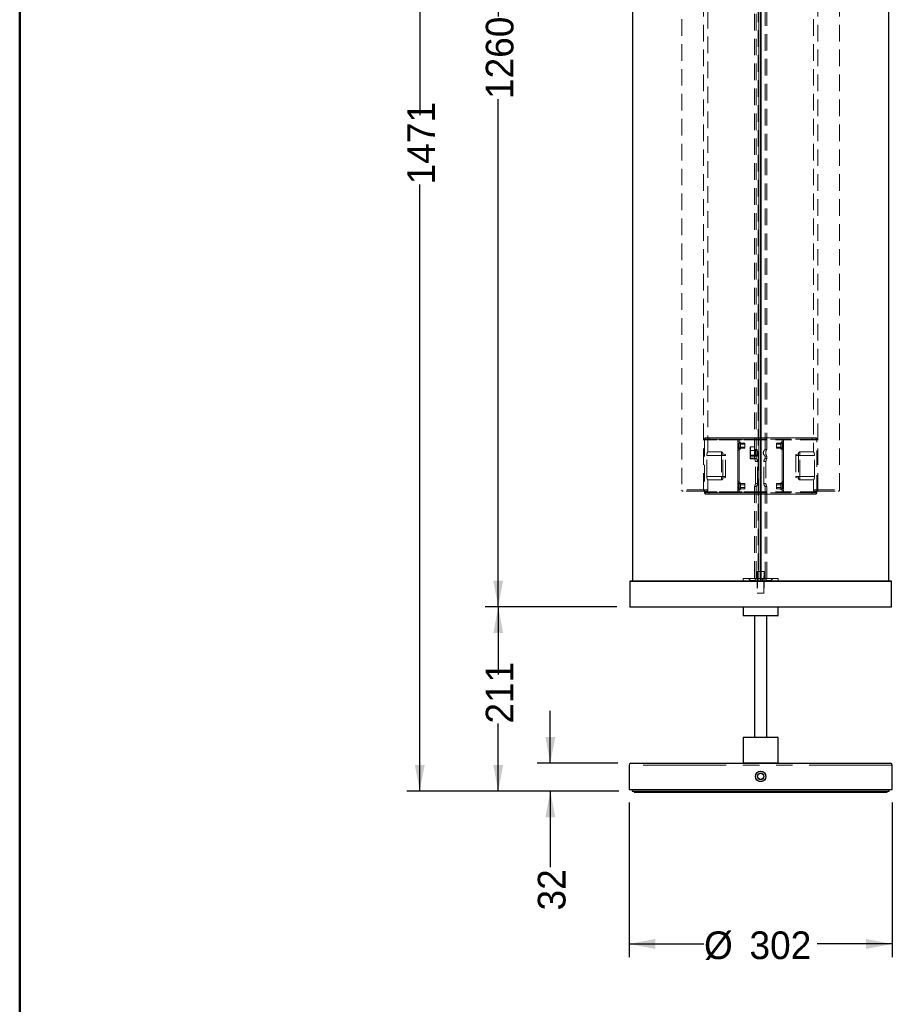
# Model space of a CAD drawing. Header units: millimetres. Extents: x 56 to 3092, y 90 to 4365.
# Tile 15 of 28: x 90 to 1091, y 2107 to 3236. Entities that reach past the tile are written whole.
import ezdxf

# ---------------------------------------------------------------- set-up
doc = ezdxf.new("R2010")
doc.units = ezdxf.units.MM
doc.header["$LTSCALE"] = 15
doc.linetypes.add('HIDDEN', pattern=[1.905, 1.27, -0.635])
doc.linetypes.add('PHANTOM', pattern=[12.7, 6.35, -1.27, 1.27, -1.27, 1.27, -1.27])
doc.layers.add('CARTIGLIO', color=7, linetype='Continuous')
doc.layers.add('DISEGNO', color=7, linetype='Continuous')
doc.styles.add('SLDTEXTSTYLE0', font='ASTEP-SANS-REGULAR.TTF')
doc.dimstyles.new('SLDDIMSTYLE0', dxfattribs={"dimtxt": 41.740667, "dimasz": 30, "dimexe": 0, "dimexo": 0.0625, "dimgap": 10.435167, "dimtad": 0, "dimrnd": 1e-09, "dimzin": 12, "dimdsep": 46, "dimtxsty": 'SLDTEXTSTYLE0', "dimsah": 1, "dimcen": 0.09, "dimadec": 0, "dimazin": 3, "dimtfac": 1, "dimtofl": 0, "dimtmove": 0, "dimatfit": 3, "dimfxl": 0, "dimfrac": 2, "dimtolj": 1, "dimtzin": 12, "dimarcsym": 0})
doc.dimstyles.new('SLDDIMSTYLE1', dxfattribs={"dimtxt": 41.740667, "dimasz": 30, "dimexe": 0, "dimexo": 0.0625, "dimgap": 10.435167, "dimtad": 0, "dimrnd": 1e-09, "dimzin": 12, "dimdsep": 46, "dimtxsty": 'SLDTEXTSTYLE0', "dimsah": 1, "dimcen": 0.09, "dimadec": 0, "dimazin": 3, "dimtfac": 1, "dimtmove": 0, "dimatfit": 0, "dimfxl": 0, "dimfrac": 2, "dimtolj": 1, "dimtzin": 12, "dimarcsym": 0})
doc.dimstyles.new('SLDDIMSTYLE2', dxfattribs={"dimtxt": 41.740667, "dimasz": 30, "dimexe": 0, "dimexo": 0.0625, "dimgap": 10.435167, "dimtad": 0, "dimdec": 0, "dimrnd": 1e-09, "dimzin": 12, "dimdsep": 46, "dimtxsty": 'SLDTEXTSTYLE0', "dimsah": 1, "dimcen": 0.09, "dimadec": 0, "dimazin": 3, "dimtfac": 1, "dimtdec": 0, "dimtofl": 0, "dimtmove": 0, "dimatfit": 3, "dimfxl": 0, "dimfrac": 2, "dimtolj": 1, "dimtzin": 12, "dimarcsym": 0})

# ---------------------------------------------------------------- blocks, each defined once
blk = doc.blocks.new('_D_1')
at = {"layer": 'DISEGNO'}
for p, q in [((788.9, 2338.3), (788.9, 2161.1)), ((1090.9, 2338.3), (1090.9, 2161.1)), ((788.9, 2176.1), (874.9, 2176.1)), ((1090.9, 2176.1), (1004.9, 2176.1))]:
    blk.add_line(p, q, dxfattribs=at)
for points in [[(788.9, 2176.1), (818.9, 2170.5), (818.9, 2181.8)], [(1090.9, 2176.1), (1060.9, 2181.8), (1060.9, 2170.5)]]:
    blk.add_solid(points, dxfattribs=at)
at = {"layer": 'DISEGNO', "char_height": 31.75, "attachment_point": 1, "style": 'SLDTEXTSTYLE0'}
for s, insert in [('%%c', (874.9, 2190.5)), ('302', (927.1, 2190.5))]:
    blk.add_mtext(s, dxfattribs=dict(at, insert=insert))
blk = doc.blocks.new('_D_2')
at = {"layer": 'DISEGNO'}
for p, q in [((698.6, 2383.3), (698.6, 2443.3)), ((775.9, 2383.3), (683.6, 2383.3)), ((777.4, 2351.3), (683.6, 2351.3)), ((698.6, 2351.3), (698.6, 2264.3))]:
    blk.add_line(p, q, dxfattribs=at)
for points in [[(698.6, 2383.3), (704.3, 2413.3), (693, 2413.3)], [(698.6, 2351.3), (693, 2321.3), (704.3, 2321.3)]]:
    blk.add_solid(points, dxfattribs=at)
at = {"layer": 'DISEGNO', "insert": (684.3, 2214.5), "char_height": 31.75, "attachment_point": 1, "rotation": 90, "style": 'SLDTEXTSTYLE0'}
blk.add_mtext('32', dxfattribs=at)
blk = doc.blocks.new('_D_3')
at = {"layer": 'DISEGNO'}
for p, q in [((774.9, 2562.6), (623.9, 2562.6)), ((638.9, 2562.6), (638.9, 2485)), ((638.9, 2351.3), (638.9, 2428.8)), ((777.4, 2351.3), (623.9, 2351.3))]:
    blk.add_line(p, q, dxfattribs=at)
for points in [[(638.9, 2562.6), (633.3, 2532.6), (644.5, 2532.6)], [(638.9, 2351.3), (644.5, 2381.3), (633.3, 2381.3)]]:
    blk.add_solid(points, dxfattribs=at)
at = {"layer": 'DISEGNO', "insert": (624.6, 2428.8), "char_height": 31.75, "attachment_point": 1, "rotation": 90, "style": 'SLDTEXTSTYLE0'}
blk.add_mtext('211', dxfattribs=at)
blk = doc.blocks.new('_D_4')
at = {"layer": 'DISEGNO'}
for p, q in [((774.9, 3822), (623.9, 3822)), ((638.9, 3822), (638.9, 3239.6)), ((638.9, 2562.6), (638.9, 3145)), ((774.9, 2562.6), (623.9, 2562.6))]:
    blk.add_line(p, q, dxfattribs=at)
for points in [[(638.9, 3822), (633.3, 3792), (644.5, 3792)], [(638.9, 2562.6), (644.5, 2592.6), (633.3, 2592.6)]]:
    blk.add_solid(points, dxfattribs=at)
at = {"layer": 'DISEGNO', "insert": (624.6, 3145), "char_height": 31.75, "attachment_point": 1, "rotation": 90, "style": 'SLDTEXTSTYLE0'}
blk.add_mtext('1260', dxfattribs=at)
blk = doc.blocks.new('_D_5')
at = {"layer": 'DISEGNO'}
for p, q in [((775.2, 3822.3), (533.9, 3822.3)), ((548.9, 3822.3), (548.9, 3126.4)), ((548.9, 2351.3), (548.9, 3047.1)), ((777.4, 2351.3), (533.9, 2351.3))]:
    blk.add_line(p, q, dxfattribs=at)
for points in [[(548.9, 3822.3), (543.3, 3792.3), (554.5, 3792.3)], [(548.9, 2351.3), (554.5, 2381.3), (543.3, 2381.3)]]:
    blk.add_solid(points, dxfattribs=at)
at = {"layer": 'DISEGNO', "insert": (534.6, 3047.1), "char_height": 31.75, "attachment_point": 1, "rotation": 90, "style": 'SLDTEXTSTYLE0'}
blk.add_mtext('1471', dxfattribs=at)

msp = doc.modelspace()

# ---------------------------------------------------------------- linework, layer by layer
at = {"color": 7, "linetype": 'HIDDEN', "lineweight": 18}
for p, q in [((936.984, 3795.257), (936.984, 2595.257)), ((937.849, 3795.257), (937.849, 2595.257)), ((937.904, 2595.257), (937.904, 3795.257)), ((849.39, 3693.757), (849.39, 2696.757)), ((874.39, 2696.757), (874.39, 3693.757)), ((879.39, 2740.257), (879.39, 3693.757)), ((1000.417, 3693.757), (1000.417, 2740.257)), ((1005.417, 2696.757), (1005.417, 3693.757)), ((1030.417, 2696.757), (1030.417, 3693.757)), ((932.904, 3642.797), (932.904, 2746.257)), ((934.904, 3642.789), (934.904, 2743.22)), ((944.904, 2743.219), (944.904, 3642.776)), ((946.904, 2743.24), (946.904, 3642.785)), ((939.776, 2756.507), (876.424, 2756.507)), ((880.904, 2756.507), (876.424, 2756.507)), ((876.424, 2755.007), (876.424, 2756.507)), ((880.904, 2756.507), (876.424, 2756.507)), ((876.424, 2756.507), (1003.384, 2756.507)), ((1003.384, 2755.007), (876.424, 2755.007)), ((880.904, 2755.007), (876.424, 2755.007)), ((880.904, 2755.007), (876.424, 2755.007)), ((880.904, 2755.007), (880.904, 2756.507)), ((932.854, 2756.507), (880.904, 2756.507)), ((932.854, 2755.007), (880.904, 2755.007)), ((915.404, 2755.007), (913.904, 2755.007)), ((913.904, 2752.007), (913.904, 2755.007)), ((913.904, 2755.007), (913.904, 2752.007)), ((915.404, 2752.007), (915.404, 2755.007)), ((915.404, 2755.007), (915.404, 2752.007)), ((932.854, 2755.007), (932.854, 2756.507)), ((946.954, 2756.507), (932.854, 2756.507)), ((932.854, 2756.507), (946.954, 2756.507)), ((946.954, 2755.007), (932.854, 2755.007)), ((932.854, 2755.007), (946.954, 2755.007)), ((1003.384, 2756.507), (940.032, 2756.507)), ((946.954, 2756.507), (946.954, 2755.007)), ((998.904, 2756.507), (946.954, 2756.507)), ((998.904, 2755.007), (946.954, 2755.007)), ((964.404, 2755.007), (965.904, 2755.007)), ((964.404, 2755.007), (964.404, 2752.007)), ((964.404, 2752.007), (964.404, 2755.007)), ((965.904, 2755.007), (965.904, 2752.007)), ((965.904, 2752.007), (965.904, 2755.007)), ((998.904, 2756.507), (1003.384, 2756.507)), ((998.904, 2756.507), (998.904, 2755.007)), ((998.904, 2756.507), (1003.384, 2756.507)), ((998.904, 2755.007), (1003.384, 2755.007)), ((998.904, 2755.007), (1003.384, 2755.007)), ((1003.384, 2756.507), (1003.384, 2755.007)), ((875.425, 2754.007), (875.425, 2694.507)), ((939.776, 2754.007), (875.425, 2754.007)), ((1004.382, 2754.007), (875.425, 2754.007)), ((913.904, 2696.507), (913.904, 2752.007)), ((915.404, 2752.007), (913.904, 2752.007)), ((914.404, 2750.357), (913.904, 2750.907)), ((913.904, 2750.895), (913.904, 2743.919)), ((915.404, 2750.407), (913.904, 2750.407)), ((913.904, 2744.452), (913.904, 2750.361)), ((913.904, 2749.857), (913.904, 2744.957)), ((916.904, 2749.857), (913.904, 2749.857)), ((913.904, 2744.957), (916.904, 2744.957)), ((915.404, 2744.757), (913.904, 2744.757)), ((915.404, 2744.757), (913.904, 2744.757)), ((913.904, 2742.757), (913.904, 2744.753)), ((913.904, 2742.757), (913.904, 2744.753)), ((913.904, 2743.907), (914.404, 2744.457)), ((913.904, 2744.407), (915.404, 2744.407)), ((913.904, 2744.398), (913.904, 2742.246)), ((915.404, 2744.398), (913.904, 2744.398)), ((914.404, 2750.357), (914.404, 2744.457)), ((915.404, 2750.357), (914.404, 2750.357)), ((914.404, 2744.457), (915.404, 2744.457)), ((915.404, 2696.507), (915.404, 2752.007)), ((915.404, 2750.558), (915.404, 2744.255)), ((915.404, 2744.452), (915.404, 2750.361)), ((915.404, 2750.312), (915.404, 2744.501)), ((915.404, 2742.757), (915.404, 2744.753)), ((915.404, 2742.757), (915.404, 2744.753)), ((915.404, 2744.398), (915.404, 2742.246)), ((916.904, 2750.607), (916.904, 2744.207)), ((921.904, 2750.357), (916.904, 2750.357)), ((916.904, 2750.312), (916.904, 2744.501)), ((916.904, 2749.857), (916.904, 2744.957)), ((916.904, 2745.757), (916.904, 2749.057)), ((921.904, 2749.057), (916.904, 2749.057)), ((916.904, 2745.757), (921.904, 2745.757)), ((916.904, 2744.457), (921.904, 2744.457)), ((921.904, 2750.357), (921.904, 2744.457)), ((921.904, 2749.057), (921.904, 2745.757)), ((928.204, 2746.257), (927.904, 2745.957)), ((927.904, 2745.957), (927.904, 2732.557)), ((928.204, 2732.257), (928.204, 2746.257)), ((932.904, 2746.257), (928.204, 2746.257)), ((932.904, 2746.257), (932.904, 2732.257)), ((932.904, 2746.257), (932.904, 2743.257)), ((1004.382, 2754.007), (940.032, 2754.007)), ((957.904, 2750.357), (957.904, 2744.457)), ((962.904, 2750.357), (957.904, 2750.357)), ((957.904, 2749.057), (957.904, 2745.757)), ((962.904, 2749.057), (957.904, 2749.057)), ((957.904, 2745.757), (962.904, 2745.757)), ((957.904, 2744.457), (962.904, 2744.457)), ((962.904, 2750.607), (962.904, 2744.207)), ((962.904, 2750.312), (962.904, 2744.501)), ((962.904, 2749.857), (962.904, 2744.957)), ((965.904, 2749.857), (962.904, 2749.857)), ((962.904, 2745.757), (962.904, 2749.057)), ((962.904, 2744.957), (965.904, 2744.957)), ((964.404, 2752.007), (964.404, 2696.507)), ((964.404, 2752.007), (965.904, 2752.007)), ((964.404, 2750.558), (964.404, 2744.255)), ((965.904, 2750.407), (964.404, 2750.407)), ((964.404, 2744.452), (964.404, 2750.361)), ((965.404, 2750.357), (964.404, 2750.357)), ((964.404, 2750.312), (964.404, 2744.501)), ((965.904, 2744.757), (964.404, 2744.757)), ((965.904, 2744.757), (964.404, 2744.757)), ((964.404, 2742.757), (964.404, 2744.753)), ((964.404, 2742.757), (964.404, 2744.753)), ((964.404, 2744.457), (965.404, 2744.457)), ((964.404, 2744.407), (965.904, 2744.407)), ((964.404, 2744.398), (964.404, 2742.246)), ((964.404, 2744.398), (965.904, 2744.398)), ((965.904, 2750.907), (965.404, 2750.357)), ((965.404, 2750.357), (965.404, 2744.457)), ((965.404, 2744.457), (965.904, 2743.907)), ((965.904, 2752.007), (965.904, 2696.507)), ((965.904, 2750.895), (965.904, 2743.919)), ((965.904, 2744.452), (965.904, 2750.361)), ((965.904, 2749.857), (965.904, 2744.957)), ((965.904, 2742.757), (965.904, 2744.753)), ((965.904, 2742.757), (965.904, 2744.753)), ((965.904, 2744.398), (965.904, 2742.246)), ((1004.382, 2694.507), (1004.382, 2754.007)), ((878.138, 2712.257), (878.138, 2736.257)), ((878.138, 2736.257), (894.89, 2736.257)), ((879.256, 2740.257), (879.39, 2740.257)), ((894.89, 2740.257), (879.256, 2740.257)), ((894.89, 2736.257), (894.89, 2740.257)), ((894.89, 2740.257), (894.89, 2736.257)), ((894.89, 2736.257), (894.89, 2712.257)), ((894.89, 2736.257), (896.39, 2736.257)), ((896.39, 2736.257), (894.89, 2736.257)), ((896.39, 2738.757), (896.39, 2736.257)), ((896.39, 2736.257), (896.39, 2738.757)), ((899.39, 2737.453), (896.39, 2738.257)), ((896.39, 2736.257), (896.39, 2738.257)), ((896.39, 2738.257), (896.39, 2736.257)), ((896.39, 2712.257), (896.39, 2736.257)), ((899.39, 2736.257), (896.39, 2736.257)), ((899.39, 2736.257), (899.39, 2737.453)), ((899.39, 2737.453), (899.39, 2736.257)), ((899.39, 2712.257), (899.39, 2736.257)), ((913.904, 2705.757), (913.904, 2742.757)), ((915.404, 2742.757), (913.904, 2742.757)), ((913.904, 2742.246), (915.404, 2742.246)), ((915.404, 2705.757), (915.404, 2742.757)), ((927.904, 2741.757), (927.904, 2736.757)), ((935.904, 2741.757), (927.904, 2741.757)), ((927.904, 2736.757), (935.904, 2736.757)), ((927.904, 2735.507), (927.904, 2733.007)), ((935.404, 2735.507), (927.904, 2735.507)), ((927.904, 2733.007), (932.904, 2733.007)), ((927.904, 2732.557), (928.204, 2732.257)), ((934.933, 2743.257), (932.904, 2743.257)), ((932.904, 2735.353), (932.904, 2743.207)), ((935.604, 2743.207), (932.904, 2743.207)), ((932.904, 2735.353), (935.404, 2735.353)), ((932.904, 2735.353), (932.904, 2733.032)), ((932.904, 2735.257), (932.904, 2732.757)), ((932.904, 2735.257), (934.933, 2735.257)), ((934.918, 2732.757), (932.904, 2732.757)), ((934.904, 2735.294), (934.904, 2732.737)), ((935.404, 2735.353), (935.404, 2735.507)), ((935.524, 2735.307), (935.404, 2735.507)), ((935.604, 2735.307), (935.604, 2743.207)), ((935.904, 2742.907), (935.604, 2743.207)), ((935.604, 2735.307), (935.904, 2735.607)), ((935.904, 2742.907), (935.904, 2735.607)), ((935.904, 2741.757), (935.904, 2736.757)), ((946.904, 2743.257), (944.874, 2743.257)), ((944.875, 2735.257), (946.904, 2735.257)), ((946.904, 2732.757), (944.881, 2732.757)), ((944.904, 2732.724), (944.904, 2735.293)), ((946.904, 2732.711), (946.904, 2735.282)), ((964.404, 2742.757), (964.404, 2705.757)), ((964.404, 2742.757), (965.904, 2742.757)), ((964.404, 2742.246), (965.904, 2742.246)), ((965.904, 2742.757), (965.904, 2705.757)), ((980.417, 2737.453), (983.417, 2738.257)), ((980.417, 2737.453), (980.417, 2736.257)), ((980.417, 2736.257), (980.417, 2737.453)), ((980.417, 2736.257), (980.417, 2712.257)), ((980.417, 2736.257), (983.417, 2736.257)), ((983.417, 2736.257), (983.417, 2738.757)), ((983.417, 2738.757), (983.417, 2736.257)), ((983.417, 2738.257), (983.417, 2736.257)), ((983.417, 2736.257), (983.417, 2738.257)), ((983.417, 2736.257), (983.417, 2712.257)), ((983.417, 2736.257), (984.917, 2736.257)), ((984.917, 2736.257), (983.417, 2736.257)), ((1000.551, 2740.257), (984.917, 2740.257)), ((984.917, 2740.257), (984.917, 2736.257)), ((984.917, 2736.257), (984.917, 2740.257)), ((984.917, 2736.257), (1001.67, 2736.257)), ((984.917, 2712.257), (984.917, 2736.257)), ((1000.551, 2740.257), (1000.417, 2740.257)), ((1001.67, 2712.257), (1001.67, 2736.257)), ((928.204, 2732.257), (932.904, 2732.257)), ((933.842, 2704.257), (933.842, 2729.257)), ((933.842, 2729.257), (936.333, 2729.257)), ((936.333, 2704.257), (936.333, 2729.257)), ((943.474, 2704.257), (943.474, 2729.257)), ((943.474, 2729.257), (945.966, 2729.257)), ((945.966, 2729.257), (945.966, 2704.257)), ((894.89, 2712.257), (878.138, 2712.257)), ((894.89, 2708.257), (894.89, 2712.257)), ((894.89, 2712.257), (896.39, 2712.257)), ((894.89, 2712.257), (894.89, 2708.257)), ((896.39, 2712.257), (894.89, 2712.257)), ((896.39, 2712.257), (896.39, 2709.757)), ((896.39, 2710.257), (896.39, 2712.257)), ((896.39, 2712.257), (896.39, 2710.257)), ((896.39, 2709.757), (896.39, 2712.257)), ((899.39, 2712.257), (896.39, 2712.257)), ((899.39, 2711.06), (896.39, 2710.257)), ((899.39, 2711.06), (899.39, 2712.257)), ((899.39, 2712.257), (899.39, 2711.06)), ((980.417, 2712.257), (980.417, 2711.06)), ((980.417, 2711.06), (980.417, 2712.257)), ((980.417, 2712.257), (983.417, 2712.257)), ((980.417, 2711.06), (983.417, 2710.257)), ((983.417, 2709.757), (983.417, 2712.257)), ((983.417, 2712.257), (983.417, 2710.257)), ((983.417, 2712.257), (983.417, 2709.757)), ((983.417, 2710.257), (983.417, 2712.257)), ((983.417, 2712.257), (984.917, 2712.257)), ((984.917, 2712.257), (983.417, 2712.257)), ((984.917, 2712.257), (984.917, 2708.257)), ((1001.67, 2712.257), (984.917, 2712.257)), ((984.917, 2708.257), (984.917, 2712.257)), ((879.256, 2708.257), (879.39, 2708.257)), ((879.256, 2708.257), (894.89, 2708.257)), ((879.39, 2696.757), (879.39, 2708.257)), ((913.904, 2704.115), (913.904, 2706.267)), ((915.404, 2706.267), (913.904, 2706.267)), ((913.904, 2705.757), (913.904, 2703.761)), ((913.904, 2705.757), (913.904, 2703.761)), ((915.404, 2705.757), (913.904, 2705.757)), ((914.404, 2704.057), (913.904, 2704.607)), ((913.904, 2697.619), (913.904, 2704.595)), ((915.404, 2704.115), (913.904, 2704.115)), ((915.404, 2704.107), (913.904, 2704.107)), ((913.904, 2698.152), (913.904, 2704.061)), ((913.904, 2703.757), (915.404, 2703.757)), ((913.904, 2703.757), (915.404, 2703.757)), ((913.904, 2698.657), (913.904, 2703.557)), ((916.904, 2703.557), (913.904, 2703.557)), ((913.904, 2698.657), (916.904, 2698.657)), ((914.404, 2698.157), (914.404, 2704.057)), ((915.404, 2704.057), (914.404, 2704.057)), ((915.404, 2704.115), (915.404, 2706.267)), ((915.404, 2705.757), (915.404, 2703.761)), ((915.404, 2705.757), (915.404, 2703.761)), ((915.404, 2697.955), (915.404, 2704.258)), ((915.404, 2698.152), (915.404, 2704.061)), ((915.404, 2698.201), (915.404, 2704.012)), ((916.904, 2697.907), (916.904, 2704.307)), ((921.904, 2704.057), (916.904, 2704.057)), ((916.904, 2698.201), (916.904, 2704.012)), ((916.904, 2698.657), (916.904, 2703.557)), ((916.904, 2702.757), (916.904, 2699.457)), ((921.904, 2702.757), (916.904, 2702.757)), ((916.904, 2699.457), (921.904, 2699.457)), ((921.904, 2698.157), (921.904, 2704.057)), ((921.904, 2699.457), (921.904, 2702.757)), ((932.904, 2700.797), (932.904, 2595.257)), ((932.904, 2700.757), (934.927, 2700.757)), ((933.842, 2704.257), (936.333, 2704.257)), ((934.904, 2700.789), (934.904, 2595.257)), ((943.474, 2704.257), (945.966, 2704.257)), ((944.89, 2700.757), (946.904, 2700.757)), ((944.904, 2595.257), (944.904, 2700.776)), ((946.904, 2595.257), (946.904, 2700.785)), ((957.904, 2698.157), (957.904, 2704.057)), ((962.904, 2704.057), (957.904, 2704.057)), ((957.904, 2699.457), (957.904, 2702.757)), ((962.904, 2702.757), (957.904, 2702.757)), ((957.904, 2699.457), (962.904, 2699.457)), ((962.904, 2697.907), (962.904, 2704.307)), ((962.904, 2698.201), (962.904, 2704.012)), ((962.904, 2698.657), (962.904, 2703.557)), ((965.904, 2703.557), (962.904, 2703.557)), ((962.904, 2702.757), (962.904, 2699.457)), ((962.904, 2698.657), (965.904, 2698.657)), ((964.404, 2704.115), (964.404, 2706.267)), ((965.904, 2706.267), (964.404, 2706.267)), ((964.404, 2705.757), (964.404, 2703.761)), ((964.404, 2705.757), (964.404, 2703.761)), ((964.404, 2705.757), (965.904, 2705.757)), ((964.404, 2697.955), (964.404, 2704.258)), ((964.404, 2704.115), (965.904, 2704.115)), ((965.904, 2704.107), (964.404, 2704.107)), ((964.404, 2698.152), (964.404, 2704.061)), ((965.404, 2704.057), (964.404, 2704.057)), ((964.404, 2698.201), (964.404, 2704.012)), ((964.404, 2703.757), (965.904, 2703.757)), ((964.404, 2703.757), (965.904, 2703.757)), ((965.904, 2704.607), (965.404, 2704.057)), ((965.404, 2698.157), (965.404, 2704.057)), ((965.904, 2704.115), (965.904, 2706.267)), ((965.904, 2705.757), (965.904, 2703.761)), ((965.904, 2705.757), (965.904, 2703.761)), ((965.904, 2697.619), (965.904, 2704.595)), ((965.904, 2698.152), (965.904, 2704.061)), ((965.904, 2698.657), (965.904, 2703.557)), ((984.917, 2708.257), (1000.551, 2708.257)), ((1000.551, 2708.257), (1000.417, 2708.257)), ((1000.417, 2708.257), (1000.417, 2696.757)), ((874.39, 2696.757), (849.39, 2696.757)), ((873.39, 2695.257), (850.89, 2695.257)), ((873.39, 2695.257), (877.89, 2695.257)), ((874.39, 2696.757), (879.347, 2696.757)), ((939.776, 2694.507), (875.425, 2694.507)), ((1004.382, 2694.507), (875.425, 2694.507)), ((1003.384, 2693.507), (876.424, 2693.507)), ((876.424, 2693.507), (880.904, 2693.507)), ((876.424, 2693.507), (876.424, 2692.007)), ((880.904, 2693.507), (876.424, 2693.507)), ((939.776, 2692.007), (876.424, 2692.007)), ((876.424, 2692.007), (880.904, 2692.007)), ((880.904, 2692.007), (876.424, 2692.007)), ((876.424, 2692.007), (1003.384, 2692.007)), ((880.904, 2693.507), (880.904, 2692.007)), ((932.854, 2693.507), (880.904, 2693.507)), ((932.854, 2692.007), (880.904, 2692.007)), ((913.904, 2697.607), (914.404, 2698.157)), ((913.904, 2698.107), (915.404, 2698.107)), ((913.904, 2693.507), (913.904, 2696.507)), ((913.904, 2696.507), (913.904, 2693.507)), ((915.404, 2696.507), (913.904, 2696.507)), ((915.404, 2693.507), (913.904, 2693.507)), ((914.404, 2698.157), (915.404, 2698.157)), ((915.404, 2693.507), (915.404, 2696.507)), ((915.404, 2696.507), (915.404, 2693.507)), ((916.904, 2698.157), (921.904, 2698.157)), ((932.854, 2692.007), (932.854, 2693.507)), ((932.854, 2693.507), (946.954, 2693.507)), ((946.954, 2693.507), (932.854, 2693.507)), ((932.854, 2692.007), (946.954, 2692.007)), ((946.954, 2692.007), (932.854, 2692.007)), ((1004.382, 2694.507), (940.032, 2694.507)), ((1003.384, 2692.007), (940.032, 2692.007)), ((946.954, 2693.507), (946.954, 2692.007)), ((998.904, 2693.507), (946.954, 2693.507)), ((998.904, 2692.007), (946.954, 2692.007)), ((957.904, 2698.157), (962.904, 2698.157)), ((964.404, 2698.157), (965.404, 2698.157)), ((964.404, 2698.107), (965.904, 2698.107)), ((964.404, 2696.507), (964.404, 2693.507)), ((964.404, 2693.507), (964.404, 2696.507)), ((964.404, 2696.507), (965.904, 2696.507)), ((964.404, 2693.507), (965.904, 2693.507)), ((965.404, 2698.157), (965.904, 2697.607)), ((965.904, 2696.507), (965.904, 2693.507)), ((965.904, 2693.507), (965.904, 2696.507)), ((998.904, 2693.507), (1003.384, 2693.507)), ((998.904, 2692.007), (998.904, 2693.507)), ((1003.384, 2693.507), (998.904, 2693.507)), ((998.904, 2692.007), (1003.384, 2692.007)), ((1003.384, 2692.007), (998.904, 2692.007)), ((1005.417, 2696.757), (1000.461, 2696.757)), ((1006.417, 2695.257), (1001.917, 2695.257)), ((1003.384, 2692.007), (1003.384, 2693.507)), ((1005.417, 2696.757), (1030.417, 2696.757)), ((1006.417, 2695.257), (1028.917, 2695.257)), ((935.904, 2603.257), (935.904, 2578.257)), ((935.904, 2603.257), (943.904, 2603.257)), ((943.904, 2603.257), (935.904, 2603.257)), ((936.404, 2603.257), (936.404, 2578.257)), ((943.392, 2603.257), (936.416, 2603.257)), ((943.404, 2578.257), (943.404, 2603.257)), ((943.904, 2603.257), (943.904, 2578.257)), ((959.904, 2595.257), (919.904, 2595.257)), ((919.904, 2595.257), (919.904, 2592.257)), ((959.904, 2592.257), (919.948, 2592.257)), ((934.884, 2595.257), (925.924, 2595.257)), ((934.884, 2595.257), (925.924, 2595.257)), ((925.924, 2595.257), (928.154, 2593.027)), ((925.924, 2595.257), (928.154, 2593.027)), ((928.154, 2593.027), (932.654, 2593.027)), ((932.654, 2593.027), (928.154, 2593.027)), ((928.154, 2593.027), (928.154, 2592.257)), ((928.154, 2593.027), (928.154, 2592.257)), ((932.654, 2592.257), (928.154, 2592.257)), ((932.654, 2592.257), (928.154, 2592.257)), ((932.654, 2593.027), (934.884, 2595.257)), ((932.654, 2593.027), (934.884, 2595.257)), ((932.654, 2592.257), (932.654, 2593.027)), ((932.654, 2592.257), (932.654, 2593.027)), ((946.904, 2595.257), (932.904, 2595.257)), ((934.938, 2595.257), (944.895, 2595.257)), ((935.854, 2595.257), (943.954, 2595.257)), ((935.854, 2595.257), (935.854, 2592.257)), ((943.954, 2595.257), (935.854, 2595.257)), ((935.854, 2592.257), (943.954, 2592.257)), ((943.954, 2592.257), (935.854, 2592.257)), ((936.984, 2595.257), (937.902, 2595.257)), ((942.004, 2595.257), (937.804, 2595.257)), ((942.004, 2595.257), (937.804, 2595.257)), ((937.804, 2595.257), (937.804, 2592.257)), ((937.804, 2595.257), (937.804, 2592.257)), ((942.004, 2592.257), (937.804, 2592.257)), ((942.004, 2592.257), (937.804, 2592.257)), ((940.032, 2595.257), (959.904, 2595.257)), ((942.004, 2592.257), (942.004, 2595.257)), ((942.004, 2592.257), (942.004, 2595.257)), ((943.954, 2595.257), (943.954, 2592.257)), ((953.884, 2595.257), (944.924, 2595.257)), ((953.884, 2595.257), (944.924, 2595.257)), ((944.924, 2595.257), (947.154, 2593.027)), ((944.924, 2595.257), (947.154, 2593.027)), ((947.154, 2593.027), (951.654, 2593.027)), ((951.654, 2593.027), (947.154, 2593.027)), ((947.154, 2593.027), (947.154, 2592.257)), ((947.154, 2593.027), (947.154, 2592.257)), ((951.654, 2592.257), (947.154, 2592.257)), ((951.654, 2592.257), (947.154, 2592.257)), ((951.654, 2593.027), (953.884, 2595.257)), ((951.654, 2593.027), (953.884, 2595.257)), ((951.654, 2592.257), (951.654, 2593.027)), ((951.654, 2592.257), (951.654, 2593.027)), ((959.904, 2592.257), (959.904, 2595.257)), ((935.904, 2578.257), (943.904, 2578.257)), ((943.904, 2578.257), (935.904, 2578.257)), ((943.392, 2578.257), (936.416, 2578.257))]:
    msp.add_line(p, q, dxfattribs=at)
at = {"color": 7, "linetype": 'Continuous', "lineweight": 25}
for p, q in [((792.904, 3792.257), (792.904, 2592.257)), ((939.776, 3792.257), (939.776, 2592.257)), ((940.032, 3792.257), (940.032, 2592.257)), ((1086.904, 2592.257), (1086.904, 3792.257)), ((940.032, 2756.507), (939.776, 2756.507)), ((940.032, 2692.007), (939.776, 2692.007)), ((939.776, 2597.257), (940.032, 2597.257)), ((940.032, 2597.057), (939.776, 2597.057)), ((790.204, 2592.257), (789.904, 2591.957)), ((789.904, 2591.957), (789.904, 2562.557)), ((1089.904, 2591.957), (789.904, 2591.957)), ((790.204, 2592.257), (1089.604, 2592.257)), ((939.776, 2595.257), (940.032, 2595.257)), ((1089.904, 2591.957), (1089.604, 2592.257)), ((1089.904, 2562.557), (1089.904, 2591.957)), ((789.904, 2562.557), (790.204, 2562.257)), ((789.904, 2562.557), (1089.904, 2562.557)), ((1089.604, 2562.257), (790.204, 2562.257)), ((919.904, 2562.257), (919.904, 2552.757)), ((919.904, 2552.757), (920.404, 2552.257)), ((919.904, 2552.757), (959.904, 2552.757)), ((959.404, 2552.257), (920.404, 2552.257)), ((932.904, 2552.257), (932.904, 2413.257)), ((946.904, 2413.257), (946.904, 2552.257)), ((959.404, 2552.257), (959.904, 2552.757)), ((959.904, 2552.757), (959.904, 2562.257)), ((1089.604, 2562.257), (1089.904, 2562.557)), ((920.404, 2413.257), (919.904, 2412.757)), ((919.904, 2412.757), (919.904, 2383.757)), ((959.904, 2412.757), (919.904, 2412.757)), ((920.404, 2413.257), (959.404, 2413.257)), ((959.904, 2412.757), (959.404, 2413.257)), ((959.904, 2383.757), (959.904, 2412.757)), ((790.904, 2383.257), (1088.904, 2383.257)), ((919.904, 2383.757), (920.404, 2383.257)), ((919.904, 2383.757), (959.904, 2383.757)), ((959.404, 2383.257), (959.904, 2383.757)), ((788.904, 2381.257), (788.904, 2353.257)), ((1090.904, 2353.257), (1090.904, 2381.257)), ((788.904, 2353.257), (1090.904, 2353.257)), ((792.404, 2353.257), (792.404, 2351.257)), ((792.404, 2351.257), (1087.404, 2351.257)), ((794.904, 2351.257), (794.904, 2350.257)), ((794.904, 2350.257), (1084.904, 2350.257)), ((1084.904, 2350.257), (1084.904, 2351.257)), ((1087.404, 2351.257), (1087.404, 2353.257))]:
    msp.add_line(p, q, dxfattribs=at)
at = {"color": 250, "linetype": 'PHANTOM', "lineweight": 18}
for p, q in [((940.032, 2754.007), (939.776, 2754.007)), ((940.032, 2694.507), (939.776, 2694.507)), ((1090.904, 2381.257), (788.904, 2381.257))]:
    msp.add_line(p, q, dxfattribs=at)
at = {"color": 7, "linetype": 'Continuous', "lineweight": 25}
for radius in [6, 3.5]:
    msp.add_circle((939.904, 2368.257), radius, dxfattribs=at)
at = {"color": 250, "linetype": 'PHANTOM', "lineweight": 18}
for radius in [5.8, 3.7]:
    msp.add_circle((939.904, 2368.257), radius, dxfattribs=at)
at = {"color": 7, "linetype": 'HIDDEN', "lineweight": 18}
for centre, radius, start, end in [((916.154, 2750.607), 0.75, 0, 180), ((916.154, 2744.207), 0.75, 180, 0), ((963.654, 2750.607), 0.75, 0, 180), ((963.654, 2744.207), 0.75, 180, 0), ((894.89, 2738.757), 1.5, 0, 90), ((894.89, 2738.757), 1.5, 0, 90), ((984.917, 2738.757), 1.5, 90, 180), ((984.917, 2738.757), 1.5, 90, 180), ((894.89, 2709.757), 1.5, 270, 0), ((894.89, 2709.757), 1.5, 270, 0), ((984.917, 2709.757), 1.5, 180, 270), ((984.917, 2709.757), 1.5, 180, 270), ((916.154, 2704.307), 0.75, 0, 180), ((963.654, 2704.307), 0.75, 0, 180), ((850.89, 2696.757), 1.5, 180, 270), ((873.078, 2696.548), 1.329, 283.600543, 9.019322), ((877.89, 2696.757), 1.5, 270, 0), ((916.154, 2697.907), 0.75, 180, 0), ((963.654, 2697.907), 0.75, 180, 0), ((1001.917, 2696.757), 1.5, 180, 270), ((1006.73, 2696.548), 1.329, 170.980678, 256.399457), ((1028.917, 2696.757), 1.5, 270, 0)]:
    msp.add_arc(centre, radius, start, end, dxfattribs=at)
at = {"color": 7, "linetype": 'Continuous', "lineweight": 25}
for centre, start, end in [((790.904, 2381.257), 90, 180), ((1088.904, 2381.257), 0, 90)]:
    msp.add_arc(centre, 2, start, end, dxfattribs=at)
at = {"color": 7, "linetype": 'HIDDEN', "lineweight": 18}
for points, knots in [([(876.424, 2756.507), (876.313, 2756.476), (876.091, 2756.414), (875.776, 2755.934), (875.539, 2755.233), (875.436, 2754.539), (875.428, 2754.129), (875.425, 2754.007)], [0, 0, 0, 0, 0.23270483, 0.46796083, 0.69683191, 0.90946948, 1, 1, 1, 1]), ([(875.425, 2754.007), (875.436, 2754.265), (875.456, 2754.784), (875.614, 2755.489), (875.846, 2756.059), (876.131, 2756.437), (876.329, 2756.484), (876.424, 2756.507)], [0, 0, 0, 0, 0.19034974, 0.38171042, 0.58307477, 0.79984773, 1, 1, 1, 1]), ([(876.424, 2755.007), (876.282, 2754.987), (876.028, 2754.952), (875.717, 2754.721), (875.53, 2754.464), (875.439, 2754.223), (875.43, 2754.071), (875.425, 2754.007)], [0, 0, 0, 0, 0.327441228, 0.582660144, 0.759964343, 0.898713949, 1, 1, 1, 1]), ([(875.425, 2754.007), (875.433, 2754.093), (875.447, 2754.265), (875.565, 2754.525), (875.78, 2754.782), (876.088, 2754.97), (876.316, 2754.995), (876.424, 2755.007)], [0, 0, 0, 0, 0.13590284, 0.27107526, 0.47114779, 0.75116648, 1, 1, 1, 1]), ([(1004.382, 2754.007), (1004.372, 2754.265), (1004.351, 2754.784), (1004.193, 2755.489), (1003.961, 2756.059), (1003.676, 2756.437), (1003.479, 2756.484), (1003.384, 2756.507)], [0, 0, 0, 0, 0.19034974, 0.38171042, 0.58307477, 0.79984773, 1, 1, 1, 1]), ([(1003.384, 2756.507), (1003.494, 2756.476), (1003.717, 2756.414), (1004.032, 2755.934), (1004.268, 2755.233), (1004.372, 2754.539), (1004.38, 2754.129), (1004.382, 2754.007)], [0, 0, 0, 0, 0.23270483, 0.46796083, 0.69683191, 0.90946948, 1, 1, 1, 1]), ([(1004.382, 2754.007), (1004.375, 2754.093), (1004.36, 2754.265), (1004.242, 2754.525), (1004.027, 2754.782), (1003.72, 2754.97), (1003.491, 2754.995), (1003.384, 2755.007)], [0, 0, 0, 0, 0.13590284, 0.27107526, 0.47114779, 0.75116648, 1, 1, 1, 1]), ([(1003.384, 2755.007), (1003.526, 2754.987), (1003.779, 2754.952), (1004.09, 2754.721), (1004.277, 2754.464), (1004.368, 2754.223), (1004.378, 2754.071), (1004.382, 2754.007)], [0, 0, 0, 0, 0.327441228, 0.582660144, 0.759964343, 0.898713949, 1, 1, 1, 1]), ([(879.256, 2740.257), (879.183, 2740.212), (879.036, 2740.122), (878.697, 2739.433), (878.369, 2738.412), (878.165, 2737.273), (878.145, 2736.53), (878.138, 2736.257)], [0, 0, 0, 0, 0.21460362, 0.42890739, 0.6503849, 0.87119854, 1, 1, 1, 1]), ([(878.138, 2736.257), (878.156, 2736.684), (878.192, 2737.537), (878.447, 2738.686), (878.769, 2739.603), (879.073, 2740.164), (879.201, 2740.229), (879.256, 2740.257)], [0, 0, 0, 0, 0.200290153, 0.400215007, 0.609686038, 0.831687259, 1, 1, 1, 1]), ([(932.909, 2743.248), (932.907, 2743.252), (932.893, 2743.275), (932.98, 2743.125), (933.281, 2742.569), (933.698, 2741.671), (934.064, 2740.527), (934.199, 2739.278), (934.084, 2738.135), (933.779, 2737.063), (933.369, 2736.111), (932.998, 2735.418), (932.871, 2735.205), (932.929, 2735.291), (933.118, 2735.651), (933.278, 2735.94), (933.675, 2736.787), (934.043, 2737.9), (934.199, 2739.148), (934.099, 2740.299), (933.804, 2741.38), (933.401, 2742.338), (933.025, 2743.045), (932.945, 2743.185), (932.909, 2743.248)], [0, 0, 0, 0, 0.01045279, 0.05861005, 0.10663201, 0.15815577, 0.2151993, 0.25958937, 0.30402981, 0.34836508, 0.3998243, 0.45707627, 0.51030122, 0.55709688, 0.56868463, 0.60345274, 0.65467059, 0.71153167, 0.75622984, 0.80099956, 0.84506257, 0.89593398, 0.95307442, 1, 1, 1, 1]), ([(933.842, 2729.257), (933.837, 2729.429), (933.824, 2729.944), (933.672, 2730.788), (933.385, 2731.696), (933.075, 2732.412), (932.923, 2732.718), (932.891, 2732.782), (932.964, 2732.638), (933.203, 2732.131), (933.519, 2731.321), (933.791, 2730.314), (933.826, 2729.575), (933.842, 2729.257)], [0, 0, 0, 0, 0.04639164, 0.13841418, 0.23668967, 0.34688493, 0.45763239, 0.50013675, 0.59888283, 0.69739951, 0.80192047, 0.91443564, 1, 1, 1, 1]), ([(936.333, 2729.257), (936.304, 2729.592), (936.245, 2730.261), (935.869, 2731.176), (935.406, 2732.015), (935.041, 2732.561), (934.881, 2732.789), (934.937, 2732.709), (934.937, 2732.709), (935.2, 2732.325), (935.597, 2731.692), (936.035, 2730.828), (936.3, 2729.951), (936.324, 2729.44), (936.333, 2729.257)], [0, 0, 0, 0, 0.08807042, 0.17544326, 0.2781753, 0.39772049, 0.48507118, 0.49985555, 0.57255131, 0.65813084, 0.75340645, 0.86566302, 0.95182942, 1, 1, 1, 1]), ([(936.899, 2739.081), (936.901, 2739.139), (936.916, 2739.497), (936.787, 2740.267), (936.292, 2741.34), (935.745, 2742.153), (935.407, 2742.599), (935.073, 2743.05), (934.883, 2743.281), (934.911, 2743.248), (935.178, 2742.911), (935.642, 2742.298), (936.231, 2741.426), (936.73, 2740.43), (936.944, 2739.438), (936.851, 2738.464), (936.411, 2737.38), (935.715, 2736.307), (935.155, 2735.571), (934.895, 2735.246), (934.945, 2735.308), (934.918, 2735.274), (935.179, 2735.603), (935.63, 2736.194), (936.208, 2737.071), (936.716, 2737.98), (936.821, 2738.701), (936.88, 2738.99), (936.899, 2739.081)], [0, 0, 0, 0, 0.006636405, 0.04052231, 0.086395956, 0.148888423, 0.162050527, 0.198991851, 0.240943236, 0.283007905, 0.322828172, 0.366525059, 0.419268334, 0.466887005, 0.500011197, 0.533289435, 0.57516096, 0.63631088, 0.698172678, 0.740062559, 0.756516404, 0.782068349, 0.821874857, 0.865426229, 0.917933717, 0.966161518, 0.989422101, 1, 1, 1, 1]), ([(935.404, 2735.353), (935.441, 2735.338), (935.481, 2735.323), (935.561, 2735.292), (935.481, 2735.323), (935.404, 2735.353)], [0, 0, 0, 0, 0.49927561, 0.51898444, 1, 1, 1, 1]), ([(937.404, 2740.41), (937.385, 2740.408), (937.348, 2740.404), (937.287, 2740.368), (937.207, 2740.282), (937.084, 2740.012), (937.012, 2739.423), (937.022, 2738.794), (937.145, 2738.358), (937.225, 2738.211), (937.293, 2738.138), (937.364, 2738.105), (937.418, 2738.101), (937.475, 2738.117), (937.541, 2738.162), (937.631, 2738.28), (937.742, 2738.592), (937.792, 2739.138), (937.775, 2739.674), (937.693, 2740.061), (937.631, 2740.227), (937.552, 2740.338), (937.493, 2740.388), (937.44, 2740.408), (937.413, 2740.409), (937.404, 2740.41)], [0, 0, 0, 0, 0.010667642, 0.021260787, 0.040509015, 0.079025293, 0.19404079, 0.382616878, 0.434926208, 0.458125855, 0.481572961, 0.492070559, 0.502641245, 0.512153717, 0.525730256, 0.548861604, 0.59854754, 0.71887598, 0.864442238, 0.904435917, 0.95046977, 0.967423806, 0.984513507, 0.994879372, 1, 1, 1, 1]), ([(942.909, 2739.432), (942.907, 2739.374), (942.892, 2739.016), (943.018, 2738.249), (943.527, 2737.155), (944.173, 2736.201), (944.67, 2735.551), (944.782, 2735.411), (944.949, 2735.198), (944.886, 2735.279), (944.632, 2735.598), (944.165, 2736.217), (943.577, 2737.087), (943.078, 2738.084), (942.863, 2739.075), (942.957, 2740.049), (943.397, 2741.133), (944.092, 2742.206), (944.653, 2742.943), (944.912, 2743.268), (944.863, 2743.205), (944.89, 2743.239), (944.629, 2742.91), (944.178, 2742.319), (943.6, 2741.442), (943.092, 2740.533), (942.986, 2739.812), (942.927, 2739.523), (942.909, 2739.432)], [0, 0, 0, 0, 0.006636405, 0.04052231, 0.086395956, 0.148888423, 0.198991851, 0.223784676, 0.240943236, 0.283007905, 0.322828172, 0.366525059, 0.419268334, 0.466887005, 0.500011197, 0.533289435, 0.57516096, 0.63631088, 0.698172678, 0.740062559, 0.756516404, 0.782068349, 0.821874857, 0.865426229, 0.917933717, 0.966161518, 0.989422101, 1, 1, 1, 1]), ([(943.474, 2729.257), (943.48, 2729.405), (943.497, 2729.838), (943.704, 2730.653), (944.135, 2731.567), (944.59, 2732.301), (944.878, 2732.721), (944.933, 2732.798), (944.772, 2732.569), (944.446, 2732.079), (943.994, 2731.296), (943.559, 2730.311), (943.499, 2729.558), (943.474, 2729.257)], [0, 0, 0, 0, 0.03905123, 0.113981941, 0.224304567, 0.33673096, 0.430945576, 0.525560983, 0.611118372, 0.699748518, 0.802354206, 0.920820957, 1, 1, 1, 1]), ([(945.755, 2740.366), (945.69, 2739.996), (945.605, 2739.506), (945.71, 2738.741), (945.747, 2737.926), (946.086, 2736.933), (946.488, 2736.005), (946.853, 2735.344), (946.861, 2735.332), (946.932, 2735.207), (946.788, 2735.457), (946.499, 2735.999), (946.076, 2736.924), (945.722, 2738.087), (945.61, 2739.34), (945.744, 2740.473), (946.062, 2741.54), (946.469, 2742.464), (946.844, 2743.154), (946.861, 2743.18), (946.936, 2743.313), (946.799, 2743.075), (946.521, 2742.551), (946.087, 2741.654), (945.869, 2740.809), (945.755, 2740.366)], [0, 0, 0, 0, 0.04394432, 0.05805037, 0.09138158, 0.13860251, 0.19102684, 0.24834043, 0.2938144, 0.30053178, 0.34686875, 0.39365587, 0.44576666, 0.50297803, 0.54706831, 0.59118402, 0.63591667, 0.68810023, 0.74541996, 0.79384994, 0.79800988, 0.84450856, 0.89112297, 0.94289541, 1, 1, 1, 1]), ([(945.966, 2729.257), (945.968, 2729.381), (945.977, 2729.849), (946.103, 2730.657), (946.38, 2731.582), (946.695, 2732.332), (946.905, 2732.759), (946.916, 2732.781), (946.756, 2732.459), (946.479, 2731.835), (946.161, 2730.912), (945.982, 2729.976), (945.969, 2729.408), (945.966, 2729.257)], [0, 0, 0, 0, 0.03361598, 0.12601348, 0.22277426, 0.33171272, 0.44338733, 0.54477987, 0.63956082, 0.73845854, 0.84722382, 0.9591533, 1, 1, 1, 1]), ([(1000.551, 2740.257), (1000.625, 2740.212), (1000.771, 2740.122), (1001.11, 2739.433), (1001.439, 2738.412), (1001.642, 2737.273), (1001.662, 2736.53), (1001.67, 2736.257)], [0, 0, 0, 0, 0.21460362, 0.42890739, 0.6503849, 0.87119854, 1, 1, 1, 1]), ([(1001.67, 2736.257), (1001.652, 2736.684), (1001.616, 2737.537), (1001.361, 2738.686), (1001.039, 2739.603), (1000.735, 2740.164), (1000.606, 2740.229), (1000.551, 2740.257)], [0, 0, 0, 0, 0.20029015, 0.40021501, 0.60968604, 0.83168726, 1, 1, 1, 1]), ([(878.138, 2712.257), (878.156, 2711.83), (878.192, 2710.976), (878.447, 2709.827), (878.769, 2708.91), (879.073, 2708.349), (879.201, 2708.285), (879.256, 2708.257)], [0, 0, 0, 0, 0.20029015, 0.40021501, 0.60968604, 0.83168726, 1, 1, 1, 1]), ([(879.256, 2708.257), (879.183, 2708.302), (879.036, 2708.392), (878.697, 2709.08), (878.369, 2710.101), (878.165, 2711.24), (878.145, 2711.983), (878.138, 2712.257)], [0, 0, 0, 0, 0.214603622, 0.42890739, 0.650384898, 0.871198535, 1, 1, 1, 1]), ([(1001.67, 2712.257), (1001.652, 2711.83), (1001.616, 2710.976), (1001.361, 2709.827), (1001.039, 2708.91), (1000.735, 2708.349), (1000.606, 2708.285), (1000.551, 2708.257)], [0, 0, 0, 0, 0.20029015, 0.40021501, 0.60968604, 0.83168726, 1, 1, 1, 1]), ([(1000.551, 2708.257), (1000.625, 2708.302), (1000.771, 2708.392), (1001.11, 2709.08), (1001.439, 2710.101), (1001.642, 2711.24), (1001.662, 2711.983), (1001.67, 2712.257)], [0, 0, 0, 0, 0.214603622, 0.42890739, 0.650384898, 0.871198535, 1, 1, 1, 1]), ([(933.842, 2704.257), (933.841, 2704.181), (933.836, 2703.76), (933.735, 2702.992), (933.47, 2702.049), (933.153, 2701.267), (932.92, 2700.788), (932.882, 2700.713), (933.022, 2700.992), (933.286, 2701.575), (933.605, 2702.459), (933.816, 2703.425), (933.835, 2704.05), (933.842, 2704.257)], [0, 0, 0, 0, 0.02037593, 0.11347617, 0.2088393, 0.31629285, 0.42860355, 0.53155404, 0.62658901, 0.72440875, 0.83186077, 0.94435102, 1, 1, 1, 1]), ([(936.333, 2704.257), (936.327, 2704.108), (936.311, 2703.675), (936.104, 2702.861), (935.671, 2701.943), (935.226, 2701.225), (934.931, 2700.794), (934.942, 2700.812), (934.888, 2700.733), (935.046, 2700.961), (935.358, 2701.429), (935.814, 2702.219), (936.249, 2703.202), (936.309, 2703.955), (936.333, 2704.257)], [0, 0, 0, 0, 0.03905123, 0.11398194, 0.22430457, 0.33673096, 0.43094558, 0.49996985, 0.52556098, 0.61111837, 0.69974852, 0.80235421, 0.92082096, 1, 1, 1, 1]), ([(943.474, 2704.257), (943.504, 2703.921), (943.562, 2703.252), (943.938, 2702.337), (944.401, 2701.498), (944.767, 2700.953), (944.926, 2700.724), (944.871, 2700.804), (944.87, 2700.804), (944.607, 2701.188), (944.211, 2701.821), (943.772, 2702.685), (943.507, 2703.562), (943.483, 2704.073), (943.474, 2704.257)], [0, 0, 0, 0, 0.08807042, 0.17544326, 0.2781753, 0.39772049, 0.48507118, 0.49985555, 0.57255131, 0.65813084, 0.75340645, 0.86566302, 0.95182942, 1, 1, 1, 1]), ([(945.966, 2704.257), (945.986, 2703.892), (946.026, 2703.163), (946.298, 2702.173), (946.607, 2701.369), (946.871, 2700.82), (946.872, 2700.822), (946.923, 2700.718), (946.803, 2700.958), (946.565, 2701.473), (946.244, 2702.326), (946.003, 2703.313), (945.976, 2703.994), (945.966, 2704.257)], [0, 0, 0, 0, 0.09790831, 0.19549059, 0.30113858, 0.41378267, 0.49971296, 0.51833307, 0.61384705, 0.71075233, 0.81685656, 0.9295587, 1, 1, 1, 1]), ([(875.425, 2694.507), (875.436, 2694.248), (875.456, 2693.729), (875.614, 2693.024), (875.846, 2692.454), (876.131, 2692.077), (876.329, 2692.029), (876.424, 2692.007)], [0, 0, 0, 0, 0.19034974, 0.38171042, 0.58307477, 0.79984773, 1, 1, 1, 1]), ([(875.425, 2694.507), (875.433, 2694.42), (875.447, 2694.248), (875.565, 2693.988), (875.78, 2693.731), (876.088, 2693.543), (876.316, 2693.518), (876.424, 2693.507)], [0, 0, 0, 0, 0.13590284, 0.27107526, 0.47114779, 0.75116648, 1, 1, 1, 1]), ([(876.424, 2692.007), (876.313, 2692.037), (876.091, 2692.099), (875.776, 2692.58), (875.539, 2693.28), (875.436, 2693.974), (875.428, 2694.384), (875.425, 2694.507)], [0, 0, 0, 0, 0.23270483, 0.46796083, 0.69683191, 0.90946948, 1, 1, 1, 1]), ([(876.424, 2693.507), (876.282, 2693.526), (876.028, 2693.561), (875.717, 2693.792), (875.53, 2694.049), (875.439, 2694.29), (875.43, 2694.442), (875.425, 2694.507)], [0, 0, 0, 0, 0.327441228, 0.582660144, 0.759964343, 0.898713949, 1, 1, 1, 1]), ([(1003.384, 2692.007), (1003.494, 2692.037), (1003.717, 2692.099), (1004.032, 2692.58), (1004.268, 2693.28), (1004.372, 2693.974), (1004.38, 2694.384), (1004.382, 2694.507)], [0, 0, 0, 0, 0.23270483, 0.46796083, 0.69683191, 0.90946948, 1, 1, 1, 1]), ([(1003.384, 2693.507), (1003.526, 2693.526), (1003.779, 2693.561), (1004.09, 2693.792), (1004.277, 2694.049), (1004.368, 2694.29), (1004.378, 2694.442), (1004.382, 2694.507)], [0, 0, 0, 0, 0.327441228, 0.582660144, 0.759964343, 0.898713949, 1, 1, 1, 1]), ([(1004.382, 2694.507), (1004.372, 2694.248), (1004.351, 2693.729), (1004.193, 2693.024), (1003.961, 2692.454), (1003.676, 2692.077), (1003.479, 2692.029), (1003.384, 2692.007)], [0, 0, 0, 0, 0.19034974, 0.38171042, 0.58307477, 0.79984773, 1, 1, 1, 1]), ([(1004.382, 2694.507), (1004.375, 2694.42), (1004.36, 2694.248), (1004.242, 2693.988), (1004.027, 2693.731), (1003.72, 2693.543), (1003.491, 2693.518), (1003.384, 2693.507)], [0, 0, 0, 0, 0.13590284, 0.27107526, 0.47114779, 0.75116648, 1, 1, 1, 1])]:
    msp.add_open_spline(points, degree=3, knots=knots, dxfattribs=at)
at = {"layer": 'CARTIGLIO', "lineweight": 50}
msp.add_line((90, 90), (90, 4365), dxfattribs=at)

# ---------------------------------------------------------------- dimensions: what is measured, and where the dimension line sits
at = {"layer": 'DISEGNO'}
for base, p1, p2, dimstyle, picture, middle in [((548.904, 2351.257), (790.204, 3822.257), (792.404, 2351.257), 'SLDDIMSTYLE0', '_D_5', (548.904, 3086.757)), ((638.904, 3821.957), (789.904, 2562.557), (789.904, 3821.957), 'SLDDIMSTYLE2', '_D_4', (638.904, 3192.257)), ((638.904, 2562.557), (792.404, 2351.257), (789.904, 2562.557), 'SLDDIMSTYLE2', '_D_3', (638.904, 2456.907)), ((698.628, 2351.257), (790.904, 2383.257), (792.404, 2351.257), 'SLDDIMSTYLE1', '_D_2', (698.628, 2239.381))]:
    dim = msp.add_linear_dim(base=base, p1=p1, p2=p2, angle=90, dimstyle=dimstyle, dxfattribs=at)
    dim.commit()
    dim.dimension.update_dxf_attribs({"geometry": picture, "text_midpoint": middle, "dimtype": 160})
dim = msp.add_linear_dim(base=(788.904, 2176.15), p1=(1090.904, 2353.257), p2=(788.904, 2353.257), text='%%c<>', dimstyle='SLDDIMSTYLE0', dxfattribs=at)
dim.commit()
dim.dimension.update_dxf_attribs({"geometry": '_D_1', "text_midpoint": (939.904, 2176.15), "dimtype": 160})

doc.saveas('drawing.dxf')
